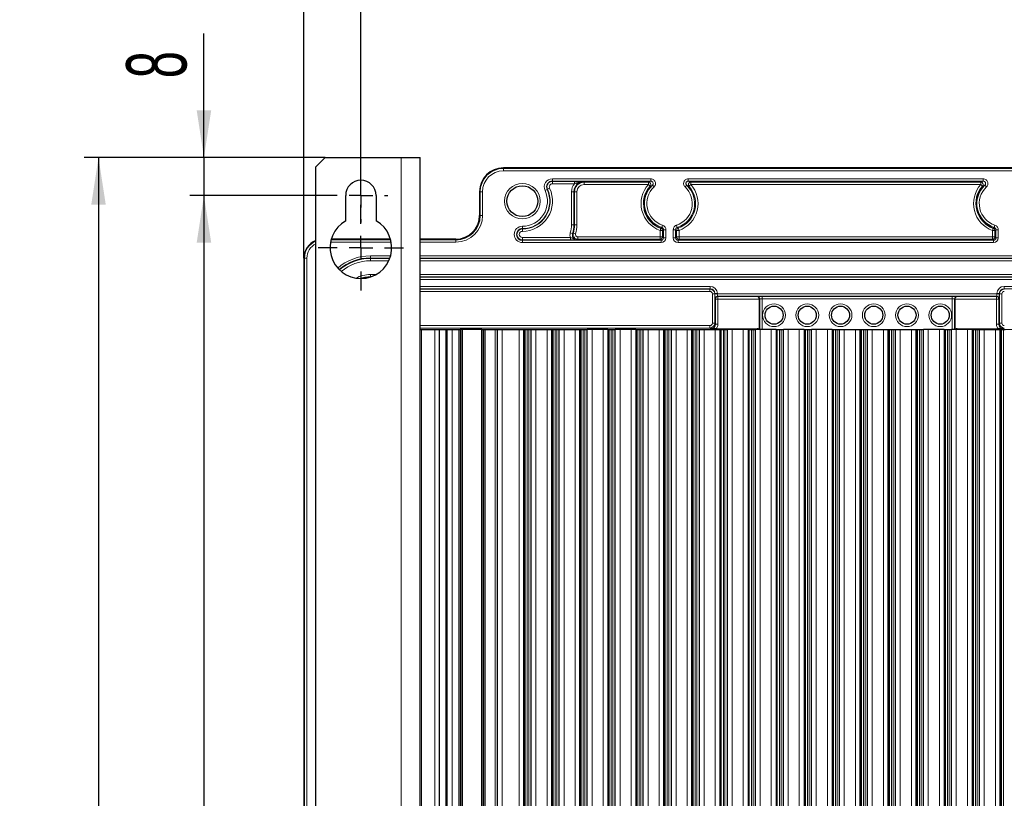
# Paper-space layout 'Blatt3' of a CAD drawing. Header units: millimetres. Extents: x 5 to 418, y 2 to 292.
# Tile 51 of 53: x 291 to 360, y 206 to 261. Entities that reach past the tile are written whole.
import ezdxf

# ---------------------------------------------------------------- set-up
doc = ezdxf.new("R2010")
doc.units = ezdxf.units.MM
doc.layers.add('SLD-0', color=7, linetype='Continuous')
doc.styles.add('SLDTEXTSTYLE0', font='TXT', dxfattribs={"width": 0.605})
doc.dimstyles.new('SLDDIMSTYLE0', dxfattribs={"dimtxt": 4.10931, "dimasz": 3.302, "dimexe": 0, "dimexo": 0.0625, "dimgap": 1.027327, "dimtad": 1, "dimlfac": 3, "dimrnd": 1e-09, "dimzin": 12, "dimdsep": 46, "dimtxsty": 'SLDTEXTSTYLE0', "dimsah": 1, "dimcen": 0.09, "dimadec": 0, "dimazin": 3, "dimtfac": 1, "dimtofl": 0, "dimtmove": 0, "dimatfit": 3, "dimfxl": 1, "dimfrac": 2, "dimtolj": 1, "dimtzin": 12, "dimarcsym": 0})
doc.dimstyles.new('SLDDIMSTYLE1', dxfattribs={"dimtxt": 4.10931, "dimasz": 3.302, "dimexe": 0, "dimexo": 0.0625, "dimgap": 1.027327, "dimtad": 1, "dimlfac": 3, "dimrnd": 1e-09, "dimzin": 12, "dimdsep": 46, "dimtxsty": 'SLDTEXTSTYLE0', "dimsah": 1, "dimcen": 0.09, "dimadec": 0, "dimazin": 3, "dimtfac": 1, "dimtmove": 0, "dimatfit": 0, "dimfxl": 1, "dimfrac": 2, "dimtolj": 1, "dimtzin": 12, "dimarcsym": 0})

# ---------------------------------------------------------------- blocks, each defined once
blk = doc.blocks.new('_D_15')
at = {"layer": 'SLD-0', "color": 7}
for p, q in [((314.713, 248.218), (314.713, 265.083)), ((381.38, 248.218), (381.38, 265.083)), ((381.38, 264.083), (314.713, 264.083))]:
    blk.add_line(p, q, dxfattribs=at)
for points in [[(314.713, 264.083), (318.015, 263.575), (318.015, 264.591)], [(381.38, 264.083), (378.078, 264.591), (378.078, 263.575)]]:
    blk.add_solid(points, dxfattribs=at)
at = {"layer": 'SLD-0', "color": 7, "insert": (343.343, 269.54), "char_height": 4.2333, "attachment_point": 1, "style": 'SLDTEXTSTYLE0'}
blk.add_mtext('200', dxfattribs=at)
blk = doc.blocks.new('_D_16')
at = {"layer": 'SLD-0', "color": 7}
for p, q in [((312.213, 250.884), (295.297, 250.884)), ((296.297, 250.884), (296.297, 125.884)), ((312.98, 125.884), (295.297, 125.884))]:
    blk.add_line(p, q, dxfattribs=at)
for points in [[(296.297, 250.884), (295.789, 247.582), (296.805, 247.582)], [(296.297, 125.884), (296.805, 129.186), (295.789, 129.186)]]:
    blk.add_solid(points, dxfattribs=at)
at = {"layer": 'SLD-0', "color": 7, "insert": (290.84, 183.681), "char_height": 4.2333, "attachment_point": 1, "rotation": 90, "style": 'SLDTEXTSTYLE0'}
blk.add_mtext('375', dxfattribs=at)
blk = doc.blocks.new('_D_18')
at = {"layer": 'SLD-0', "color": 7}
for p, q in [((310.713, 243.818), (310.713, 265.016)), ((314.713, 250.118), (314.713, 265.016)), ((310.713, 264.016), (296.814, 264.016)), ((310.713, 264.016), (314.713, 264.016)), ((314.713, 264.016), (321.063, 264.016))]:
    blk.add_line(p, q, dxfattribs=at)
for centre, start, end in [((303.87, 267.171), 153.43495, 206.56505), ((297.52, 267.171), 333.43495, 26.56505)]:
    blk.add_arc(centre, 7.056, start, end, dxfattribs=at)
for points in [[(310.713, 264.016), (307.411, 264.524), (307.411, 263.508)], [(314.713, 264.016), (318.015, 263.508), (318.015, 264.524)]]:
    blk.add_solid(points, dxfattribs=at)
at = {"layer": 'SLD-0', "color": 7, "insert": (297.559, 269.473), "char_height": 4.2333, "attachment_point": 1, "style": 'SLDTEXTSTYLE0'}
blk.add_mtext('12', dxfattribs=at)
blk = doc.blocks.new('_D_19')
at = {"layer": 'SLD-0', "color": 7}
for p, q in [((312.813, 248.218), (302.698, 248.218)), ((303.698, 248.218), (303.698, 128.218)), ((315.78, 128.218), (302.698, 128.218))]:
    blk.add_line(p, q, dxfattribs=at)
for points in [[(303.698, 248.218), (303.19, 244.916), (304.206, 244.916)], [(303.698, 128.218), (304.206, 131.52), (303.19, 131.52)]]:
    blk.add_solid(points, dxfattribs=at)
at = {"layer": 'SLD-0', "color": 7, "insert": (298.241, 183.514), "char_height": 4.2333, "attachment_point": 1, "rotation": 90, "style": 'SLDTEXTSTYLE0'}
blk.add_mtext('360', dxfattribs=at)
blk = doc.blocks.new('_D_20')
at = {"layer": 'SLD-0', "color": 7}
for p, q in [((303.698, 250.884), (303.698, 259.584)), ((312.213, 250.884), (302.698, 250.884)), ((303.698, 250.884), (303.698, 248.218)), ((312.813, 248.218), (302.698, 248.218)), ((303.698, 248.218), (303.698, 241.868))]:
    blk.add_line(p, q, dxfattribs=at)
for points in [[(303.698, 250.884), (304.206, 254.186), (303.19, 254.186)], [(303.698, 248.218), (303.19, 244.916), (304.206, 244.916)]]:
    blk.add_solid(points, dxfattribs=at)
at = {"layer": 'SLD-0', "color": 7, "insert": (298.241, 256.448), "char_height": 4.233, "attachment_point": 1, "rotation": 90, "style": 'SLDTEXTSTYLE0'}
blk.add_mtext('8', dxfattribs=at)
blk = doc.blocks.new('SW_CENTERMARKSYMBOL_8')
at = {"layer": 'SLD-0', "color": 0}
for p, q in [((0, 1.667), (0, 3)), ((0, 0), (0, 0.833)), ((-1.667, 0), (-3, 0)), ((0, 0), (-0.833, 0)), ((0, 0), (0, -0.833)), ((0, 0), (0.833, 0)), ((1.667, 0), (3, 0)), ((0, -1.667), (0, -3))]:
    blk.add_line(p, q, dxfattribs=at)
blk = doc.blocks.new('SW_CENTERMARKSYMBOL_9')
at = {"layer": 'SLD-0', "color": 0}
for p, q in [((0, 1.667), (0, 1.9)), ((0, 0), (0, 0.833)), ((-1.667, 0), (-1.9, 0)), ((0, 0), (-0.833, 0)), ((0, 0), (0, -0.833)), ((0, 0), (0.833, 0)), ((1.667, 0), (1.9, 0)), ((0, -1.667), (0, -1.9))]:
    blk.add_line(p, q, dxfattribs=at)

psp = doc.layouts.new('Blatt3')

# ---------------------------------------------------------------- linework, layer by layer
at = {"color": 7, "linetype": 'Continuous', "lineweight": 25}
for p, q in [((312.213, 250.8844), (311.5463, 250.2177)), ((312.213, 250.8844), (317.5463, 250.8844)), ((317.5463, 250.8844), (318.8797, 250.8844)), ((318.8797, 125.8844), (318.8797, 250.8844)), ((311.5463, 126.551), (311.5463, 250.2177)), ((371.3797, 250.151), (324.713, 250.151)), ((313.6463, 246.4369), (313.6463, 248.2177)), ((315.7797, 248.2177), (315.7797, 246.4369)), ((323.0464, 248.4844), (323.0464, 246.8177)), ((316.7949, 245.151), (312.631, 245.151)), ((321.3797, 245.151), (318.8797, 245.151)), ((310.713, 243.8177), (310.713, 133.151)), ((342.6926, 238.8177), (342.6926, 240.9495)), ((356.4, 240.9495), (356.4, 238.8177)), ((318.8797, 238.8177), (318.9797, 238.8177)), ((318.9797, 238.8177), (319.9102, 238.8177)), ((319.9102, 238.8177), (320.213, 238.8177)), ((320.213, 238.8177), (320.213, 157.151)), ((320.213, 238.8177), (320.6766, 238.8177)), ((320.6766, 238.8177), (320.7797, 238.8177)), ((320.7797, 157.151), (320.7797, 238.8177)), ((320.7797, 238.8177), (321.113, 238.8177)), ((321.113, 238.8177), (321.5797, 238.8177)), ((321.5797, 238.8177), (321.6797, 238.8177)), ((321.6797, 238.8177), (321.6797, 157.151)), ((321.6973, 238.8177), (321.6797, 238.8177)), ((321.8054, 238.8177), (321.6973, 238.8177)), ((321.8142, 238.8177), (321.8054, 238.8177)), ((321.8142, 157.151), (321.8142, 238.8177)), ((321.8463, 238.8177), (321.8142, 238.8177)), ((323.1797, 238.8177), (321.8463, 238.8177)), ((323.1963, 238.8177), (323.1797, 238.8177)), ((323.1963, 238.8177), (323.1963, 157.151)), ((323.1963, 238.8177), (323.2059, 238.8177)), ((323.2059, 238.8177), (323.3271, 238.8177)), ((323.3271, 238.8177), (323.3463, 238.8177)), ((323.3463, 157.151), (323.3463, 238.8177)), ((323.3463, 238.8177), (323.4463, 238.8177)), ((323.4463, 238.8177), (324.1297, 238.8177)), ((324.1297, 238.8177), (324.2963, 238.8177)), ((324.2963, 157.151), (324.2963, 238.8177)), ((324.2963, 238.8177), (324.6297, 238.8177)), ((324.6297, 238.8177), (325.8213, 238.8177)), ((325.8213, 238.8177), (326.1547, 238.8177)), ((326.1547, 238.8177), (326.1547, 157.151)), ((326.1547, 238.8177), (326.188, 238.8177)), ((326.1547, 157.151), (326.1547, 238.8177)), ((326.188, 238.8177), (326.2213, 238.8177)), ((326.2213, 238.8177), (326.2213, 157.151)), ((326.2213, 238.8177), (326.388, 238.8177)), ((326.388, 238.8177), (326.5047, 238.8177)), ((326.5047, 238.8177), (326.6713, 238.8177)), ((326.6713, 157.151), (326.6713, 238.8177)), ((326.6713, 238.8177), (327.0047, 238.8177)), ((327.0047, 238.8177), (327.788, 238.8177)), ((327.788, 238.8177), (328.1213, 238.8177)), ((328.1213, 238.8177), (328.1213, 157.151)), ((328.1213, 238.8177), (328.1547, 238.8177)), ((328.1213, 157.151), (328.1213, 238.8177)), ((328.1547, 238.8177), (328.188, 238.8177)), ((328.188, 238.8177), (328.188, 157.151)), ((328.188, 238.8177), (328.3546, 238.8177)), ((328.3546, 238.8177), (328.4713, 238.8177)), ((328.4713, 238.8177), (328.638, 238.8177)), ((328.638, 157.151), (328.638, 238.8177)), ((328.638, 238.8177), (328.9713, 238.8177)), ((328.9713, 238.8177), (329.7547, 238.8177)), ((329.7547, 238.8177), (330.088, 238.8177)), ((330.088, 238.8177), (330.088, 157.151)), ((330.088, 238.8177), (330.1214, 238.8177)), ((330.088, 157.151), (330.088, 238.8177)), ((330.1214, 238.8177), (330.1546, 238.8177)), ((330.1546, 238.8177), (330.1546, 157.151)), ((330.1546, 238.8177), (330.3213, 238.8177)), ((330.3213, 238.8177), (330.438, 238.8177)), ((330.438, 238.8177), (330.6047, 238.8177)), ((330.6047, 157.151), (330.6047, 238.8177)), ((330.938, 238.8177), (330.6047, 238.8177)), ((331.7213, 238.8177), (330.938, 238.8177)), ((332.0547, 238.8177), (331.7213, 238.8177)), ((332.0547, 238.8177), (332.0547, 157.151)), ((332.0547, 238.8177), (332.088, 238.8177)), ((332.0547, 238.8177), (332.0547, 157.151)), ((332.088, 238.8177), (332.1213, 238.8177)), ((332.1213, 238.8177), (332.1213, 157.151)), ((332.1213, 238.8177), (332.288, 238.8177)), ((332.288, 238.8177), (332.4047, 238.8177)), ((332.4047, 238.8177), (332.5713, 238.8177)), ((332.5713, 157.151), (332.5713, 238.8177)), ((332.9047, 238.8177), (332.5713, 238.8177)), ((333.688, 238.8177), (332.9047, 238.8177)), ((334.0213, 238.8177), (333.688, 238.8177)), ((334.0213, 238.8177), (334.0213, 157.151)), ((334.0213, 238.8177), (334.0547, 238.8177)), ((334.0213, 238.8177), (334.0213, 157.151)), ((334.0547, 238.8177), (334.088, 238.8177)), ((334.088, 238.8177), (334.088, 157.151)), ((334.088, 238.8177), (334.2546, 238.8177)), ((334.2546, 238.8177), (334.3713, 238.8177)), ((334.3713, 238.8177), (334.538, 238.8177)), ((334.538, 157.151), (334.538, 238.8177)), ((334.538, 238.8177), (334.8713, 238.8177)), ((334.8713, 238.8177), (335.6547, 238.8177)), ((335.6547, 238.8177), (335.988, 238.8177)), ((335.988, 238.8177), (335.988, 157.151)), ((335.988, 238.8177), (336.0214, 238.8177)), ((335.988, 157.151), (335.988, 238.8177)), ((336.0214, 238.8177), (336.0546, 238.8177)), ((336.0546, 238.8177), (336.0546, 157.151)), ((336.0546, 238.8177), (336.2213, 238.8177)), ((336.2213, 238.8177), (336.338, 238.8177)), ((336.338, 238.8177), (336.5047, 238.8177)), ((336.5047, 157.151), (336.5047, 238.8177)), ((336.5047, 238.8177), (336.838, 238.8177)), ((336.838, 238.8177), (337.6213, 238.8177)), ((337.6213, 238.8177), (337.9547, 238.8177)), ((337.9547, 238.8177), (337.9547, 157.151)), ((337.9547, 238.8177), (337.988, 238.8177)), ((337.9547, 157.151), (337.9547, 238.8177)), ((337.988, 238.8177), (338.0213, 238.8177)), ((338.0213, 238.8177), (338.0213, 157.151)), ((338.0213, 238.8177), (338.188, 238.8177)), ((338.188, 238.8177), (338.3047, 238.8177)), ((338.3047, 238.8177), (338.4713, 238.8177)), ((338.4713, 157.151), (338.4713, 238.8177)), ((338.4713, 238.8177), (338.8047, 238.8177)), ((338.8047, 238.8177), (339.588, 238.8177)), ((339.588, 238.8177), (339.9213, 238.8177)), ((339.6384, 238.8595), (342.5281, 238.8595)), ((339.9213, 238.8177), (339.9213, 157.151)), ((339.9213, 238.8177), (339.9547, 238.8177)), ((339.9213, 157.151), (339.9213, 238.8177)), ((339.9547, 238.8177), (339.988, 238.8177)), ((339.988, 238.8177), (339.988, 157.151)), ((339.988, 238.8177), (340.1546, 238.8177)), ((340.1546, 238.8177), (340.2713, 238.8177)), ((340.2713, 238.8177), (340.438, 238.8177)), ((340.438, 157.151), (340.438, 238.8177)), ((340.7713, 238.8177), (340.438, 238.8177)), ((341.5547, 238.8177), (340.7713, 238.8177)), ((341.888, 238.8177), (341.5547, 238.8177)), ((341.888, 238.8177), (341.888, 157.151)), ((341.888, 238.8177), (341.9214, 238.8177)), ((341.888, 238.8177), (341.888, 157.151)), ((341.9214, 238.8177), (341.9546, 238.8177)), ((341.9546, 238.8177), (341.9546, 157.151)), ((341.9546, 238.8177), (342.1213, 238.8177)), ((342.1213, 238.8177), (342.238, 238.8177)), ((342.238, 238.8177), (342.4047, 238.8177)), ((342.4047, 157.151), (342.4047, 238.8177)), ((342.738, 238.8177), (342.4047, 238.8177)), ((343.5213, 238.8177), (342.738, 238.8177)), ((343.8547, 238.8177), (343.5213, 238.8177)), ((343.8547, 238.8177), (343.8547, 157.151)), ((343.8547, 238.8177), (343.888, 238.8177)), ((343.8547, 238.8177), (343.8547, 157.151)), ((343.888, 238.8177), (343.9213, 238.8177)), ((343.9213, 238.8177), (343.9213, 157.151)), ((343.9213, 238.8177), (344.088, 238.8177)), ((344.088, 238.8177), (344.2047, 238.8177)), ((344.2047, 238.8177), (344.3713, 238.8177)), ((344.3713, 157.151), (344.3713, 238.8177)), ((344.7047, 238.8177), (344.3713, 238.8177)), ((345.488, 238.8177), (344.7047, 238.8177)), ((345.8213, 238.8177), (345.488, 238.8177)), ((345.8213, 238.8177), (345.8213, 157.151)), ((345.8213, 238.8177), (345.8547, 238.8177)), ((345.8213, 238.8177), (345.8213, 157.151)), ((345.8547, 238.8177), (345.888, 238.8177)), ((345.888, 238.8177), (345.888, 157.151)), ((345.888, 238.8177), (346.0546, 238.8177)), ((346.0546, 238.8177), (346.1713, 238.8177)), ((346.1713, 238.8177), (346.338, 238.8177)), ((346.338, 157.151), (346.338, 238.8177)), ((346.6713, 238.8177), (346.338, 238.8177)), ((347.4547, 238.8177), (346.6713, 238.8177)), ((347.788, 238.8177), (347.4547, 238.8177)), ((347.788, 238.8177), (347.788, 157.151)), ((347.788, 238.8177), (347.8214, 238.8177)), ((347.788, 238.8177), (347.788, 157.151)), ((347.8214, 238.8177), (347.8546, 238.8177)), ((347.8546, 238.8177), (347.8546, 157.151)), ((347.8546, 238.8177), (348.0213, 238.8177)), ((348.0213, 238.8177), (348.138, 238.8177)), ((348.138, 238.8177), (348.3047, 238.8177)), ((348.3047, 157.151), (348.3047, 238.8177)), ((348.3047, 238.8177), (348.638, 238.8177)), ((348.638, 238.8177), (349.4213, 238.8177)), ((349.4213, 238.8177), (349.7547, 238.8177)), ((349.7547, 238.8177), (349.7547, 157.151)), ((349.7547, 238.8177), (349.788, 238.8177)), ((349.7547, 157.151), (349.7547, 238.8177)), ((349.788, 238.8177), (349.8213, 238.8177)), ((349.8213, 238.8177), (349.8213, 157.151)), ((349.8213, 238.8177), (349.988, 238.8177)), ((349.988, 238.8177), (350.1047, 238.8177)), ((350.1047, 238.8177), (350.2713, 238.8177)), ((350.2713, 157.151), (350.2713, 238.8177)), ((350.2713, 238.8177), (350.6047, 238.8177)), ((350.6047, 238.8177), (351.388, 238.8177)), ((351.388, 238.8177), (351.7213, 238.8177)), ((351.7213, 238.8177), (351.7213, 157.151)), ((351.7213, 238.8177), (351.7547, 238.8177)), ((351.7213, 157.151), (351.7213, 238.8177)), ((351.7547, 238.8177), (351.788, 238.8177)), ((351.788, 238.8177), (351.788, 157.151)), ((351.788, 238.8177), (351.9546, 238.8177)), ((351.9546, 238.8177), (352.0713, 238.8177)), ((352.0713, 238.8177), (352.238, 238.8177)), ((352.238, 157.151), (352.238, 238.8177)), ((352.238, 238.8177), (352.5713, 238.8177)), ((352.5713, 238.8177), (353.3547, 238.8177)), ((353.3547, 238.8177), (353.688, 238.8177)), ((353.688, 238.8177), (353.688, 157.151)), ((353.688, 238.8177), (353.7214, 238.8177)), ((353.688, 157.151), (353.688, 238.8177)), ((353.7214, 238.8177), (353.7546, 238.8177)), ((353.7546, 238.8177), (353.7546, 157.151)), ((353.7546, 238.8177), (353.9213, 238.8177)), ((353.9213, 238.8177), (354.038, 238.8177)), ((354.038, 238.8177), (354.2047, 238.8177)), ((354.2047, 157.151), (354.2047, 238.8177)), ((354.538, 238.8177), (354.2047, 238.8177)), ((355.3213, 238.8177), (354.538, 238.8177)), ((355.6547, 238.8177), (355.3213, 238.8177)), ((355.6547, 238.8177), (355.6547, 157.151)), ((355.6547, 238.8177), (355.688, 238.8177)), ((355.6547, 238.8177), (355.6547, 157.151)), ((355.688, 238.8177), (355.7213, 238.8177)), ((355.7213, 238.8177), (355.7213, 157.151)), ((355.7213, 238.8177), (355.888, 238.8177)), ((355.888, 238.8177), (356.0047, 238.8177)), ((356.0047, 238.8177), (356.1713, 238.8177)), ((356.1713, 157.151), (356.1713, 238.8177)), ((356.5047, 238.8177), (356.1713, 238.8177)), ((357.288, 238.8177), (356.5047, 238.8177)), ((356.5645, 238.8595), (359.4542, 238.8595)), ((357.6213, 238.8177), (357.288, 238.8177)), ((357.6213, 238.8177), (357.6213, 157.151)), ((357.6213, 238.8177), (357.6547, 238.8177)), ((357.6213, 238.8177), (357.6213, 157.151)), ((357.6547, 238.8177), (357.688, 238.8177)), ((357.688, 238.8177), (357.688, 157.151)), ((357.688, 238.8177), (357.8546, 238.8177)), ((357.8546, 238.8177), (357.9713, 238.8177)), ((357.9713, 238.8177), (358.138, 238.8177)), ((358.138, 157.151), (358.138, 238.8177)), ((358.138, 238.8177), (358.4713, 238.8177)), ((358.4713, 238.8177), (359.2547, 238.8177)), ((359.2547, 238.8177), (359.588, 238.8177)), ((359.588, 238.8177), (359.588, 157.151)), ((359.588, 238.8177), (359.6214, 238.8177)), ((359.588, 157.151), (359.588, 238.8177)), ((359.6214, 238.8177), (359.6546, 238.8177)), ((359.6546, 238.8177), (359.6546, 157.151)), ((359.6546, 238.8177), (359.8213, 238.8177)), ((359.8213, 238.8177), (359.938, 238.8177))]:
    psp.add_line(p, q, dxfattribs=at)
at = {"color": 7, "linetype": 'Continuous', "lineweight": 18}
for p, q in [((317.5463, 125.8844), (317.5463, 250.8844)), ((324.713, 250.151), (324.713, 250.1103)), ((324.713, 250.151), (324.713, 250.151)), ((324.713, 250.1103), (324.713, 249.9436)), ((324.713, 250.1103), (371.3797, 250.1103)), ((371.3797, 249.9436), (324.713, 249.9436)), ((328.1545, 249.2238), (328.1545, 249.3905)), ((328.1545, 249.3905), (335.0618, 249.3905)), ((335.0618, 249.2238), (328.1545, 249.2238)), ((328.1545, 249.2004), (328.1545, 249.2238)), ((328.1545, 249.2004), (329.6961, 249.2004)), ((328.1545, 249.2004), (328.1545, 249.0338)), ((329.6961, 249.0338), (328.1545, 249.0338)), ((329.6961, 249.2004), (329.6961, 249.0338)), ((330.3797, 249.1539), (330.3797, 249.1947)), ((330.3797, 249.1539), (334.8954, 249.1539)), ((330.3797, 248.9872), (330.3797, 249.1539)), ((334.8954, 248.9872), (330.3797, 248.9872)), ((334.8954, 248.9872), (334.8954, 249.1539)), ((335.0193, 248.8758), (334.8954, 248.9872)), ((335.0618, 249.2238), (335.0618, 249.3905)), ((335.1757, 248.9356), (335.2897, 248.814)), ((337.5836, 248.9356), (337.4696, 248.814)), ((337.6976, 249.2238), (337.6976, 249.3905)), ((337.6976, 249.3905), (358.3951, 249.3905)), ((358.3951, 249.2238), (337.6976, 249.2238)), ((337.8639, 248.9872), (337.7401, 248.8758)), ((337.8639, 249.1539), (358.2287, 249.1539)), ((337.8639, 248.9872), (337.8639, 249.1539)), ((358.2287, 248.9872), (337.8639, 248.9872)), ((358.2287, 248.9872), (358.2287, 249.1539)), ((358.3526, 248.8758), (358.2287, 248.9872)), ((358.3951, 249.2238), (358.3951, 249.3905)), ((358.623, 248.814), (358.5091, 248.9356)), ((323.0871, 248.4844), (323.0464, 248.4844)), ((323.0464, 248.4844), (323.0464, 248.4844)), ((323.0871, 246.8177), (323.0871, 248.4844)), ((323.0871, 248.4844), (323.2537, 248.4844)), ((323.2537, 248.4844), (323.2537, 246.8177)), ((327.7876, 248.6437), (327.637, 248.5722)), ((327.8087, 248.6537), (327.7876, 248.6437)), ((327.8087, 248.6537), (327.9593, 248.7251)), ((329.5027, 248.4844), (329.6693, 248.4844)), ((329.5027, 246.151), (329.5027, 248.4844)), ((329.6693, 248.4844), (329.6693, 246.151)), ((329.7101, 248.4844), (329.6693, 248.4844)), ((329.7101, 246.151), (329.7101, 248.4844)), ((329.8768, 248.4844), (329.7101, 248.4844)), ((329.8768, 248.4844), (329.8768, 246.151)), ((323.0464, 246.8177), (323.0871, 246.8177)), ((323.0464, 246.8177), (323.0464, 246.8177)), ((323.0871, 246.8177), (323.2537, 246.8177)), ((326.0463, 245.8905), (326.0463, 246.0571)), ((329.5027, 246.151), (329.6693, 246.151)), ((329.7101, 246.151), (329.6693, 246.151)), ((329.8768, 246.151), (329.7101, 246.151)), ((335.8885, 246.1347), (335.8371, 245.9762)), ((336.9222, 245.9762), (336.8708, 246.1347)), ((359.2218, 246.1347), (359.1705, 245.9762)), ((326.0463, 245.8671), (326.0463, 245.8905)), ((326.0463, 245.8671), (326.0463, 245.7005)), ((329.4143, 245.5957), (329.5728, 245.544)), ((329.7855, 245.5293), (329.6259, 245.5772)), ((335.7713, 245.9246), (335.7159, 245.7675)), ((335.8825, 245.7675), (335.7159, 245.7675)), ((335.7159, 245.3148), (335.7159, 245.7675)), ((335.8825, 245.7675), (335.8825, 245.3148)), ((336.1191, 245.8176), (335.9524, 245.8176)), ((335.9524, 245.2449), (335.9524, 245.8176)), ((336.1191, 245.8176), (336.1191, 245.2449)), ((336.6402, 245.2449), (336.6402, 245.8176)), ((336.8069, 245.8176), (336.6402, 245.8176)), ((336.8069, 245.8176), (336.8069, 245.2449)), ((336.8768, 245.7675), (336.8069, 245.8176)), ((336.8768, 245.3148), (336.8768, 245.7675)), ((337.0434, 245.7675), (336.8768, 245.7675)), ((337.0434, 245.7675), (336.9881, 245.9246)), ((337.0434, 245.7675), (337.0434, 245.3148)), ((359.1046, 245.9246), (359.0492, 245.7675)), ((359.0492, 245.3148), (359.0492, 245.7675)), ((359.2159, 245.7675), (359.0492, 245.7675)), ((359.2159, 245.7675), (359.2159, 245.3148)), ((359.4524, 245.8176), (359.2858, 245.8176)), ((359.2858, 245.2449), (359.2858, 245.8176)), ((359.4524, 245.8176), (359.4524, 245.2449)), ((316.8438, 244.9436), (312.5822, 244.9436)), ((312.6197, 245.1103), (316.8062, 245.1103)), ((318.8797, 245.1103), (321.3797, 245.1103)), ((321.3797, 244.9436), (318.8797, 244.9436)), ((321.3797, 245.1103), (321.3797, 245.151)), ((321.3797, 245.151), (321.3797, 245.151)), ((321.3797, 245.1103), (321.3797, 244.9436)), ((326.0463, 245.1016), (326.0463, 245.2683)), ((326.0463, 245.2683), (329.4203, 245.2683)), ((326.0463, 245.1016), (326.0463, 245.0783)), ((329.4203, 245.1016), (326.0463, 245.1016)), ((326.0463, 244.9116), (326.0463, 245.0783)), ((326.0463, 245.0783), (335.7858, 245.0783)), ((335.7858, 244.9116), (326.0463, 244.9116)), ((329.4203, 245.1016), (329.4203, 245.2683)), ((329.9452, 245.1482), (329.9452, 245.3148)), ((329.9452, 245.3148), (335.7159, 245.3148)), ((335.7159, 245.1482), (329.9452, 245.1482)), ((335.7159, 245.1482), (335.7159, 245.3148)), ((335.8825, 245.3148), (335.7159, 245.3148)), ((335.7858, 245.0783), (335.7159, 245.1482)), ((335.7858, 244.9116), (335.7858, 245.0783)), ((335.8825, 245.3148), (335.9524, 245.2449)), ((336.1191, 245.2449), (335.9524, 245.2449)), ((336.8069, 245.2449), (336.6402, 245.2449)), ((336.8069, 245.2449), (336.8768, 245.3148)), ((337.0434, 245.3148), (336.8768, 245.3148)), ((337.0434, 245.1482), (336.9735, 245.0783)), ((336.9735, 244.9116), (336.9735, 245.0783)), ((336.9735, 245.0783), (359.1191, 245.0783)), ((359.1191, 244.9116), (336.9735, 244.9116)), ((337.0434, 245.1482), (337.0434, 245.3148)), ((337.0434, 245.3148), (359.0492, 245.3148)), ((359.0492, 245.1482), (337.0434, 245.1482)), ((359.0492, 245.1482), (359.0492, 245.3148)), ((359.2159, 245.3148), (359.0492, 245.3148)), ((359.1191, 245.0783), (359.0492, 245.1482)), ((359.1191, 244.9116), (359.1191, 245.0783)), ((359.2159, 245.3148), (359.2858, 245.2449)), ((359.4524, 245.2449), (359.2858, 245.2449)), ((315.3797, 243.9815), (316.8035, 243.9815)), ((315.3797, 243.9815), (315.3797, 243.8148)), ((318.8797, 243.9815), (377.213, 243.9815)), ((310.7538, 243.8177), (310.713, 243.8177)), ((310.713, 243.8177), (310.713, 243.8177)), ((310.7538, 243.8177), (310.9204, 243.8177)), ((310.7538, 133.151), (310.7538, 243.8177)), ((310.9204, 243.8177), (310.9204, 133.151)), ((316.7508, 243.8148), (315.3797, 243.8148)), ((315.3797, 243.8002), (315.3797, 243.8148)), ((315.3797, 243.8002), (316.7454, 243.8002)), ((315.3797, 243.8002), (315.3797, 243.6336)), ((316.6758, 243.6336), (315.3797, 243.6336)), ((377.213, 243.8148), (318.8797, 243.8148)), ((318.8797, 243.8002), (377.213, 243.8002)), ((377.213, 243.6336), (318.8797, 243.6336)), ((315.3797, 242.5019), (315.3797, 242.6685)), ((315.3797, 242.6685), (315.7856, 242.6685)), ((318.8797, 242.6685), (377.213, 242.6685)), ((315.3797, 242.5019), (315.3797, 242.4895)), ((315.4168, 242.5019), (315.3797, 242.5019)), ((377.213, 242.5019), (318.8797, 242.5019)), ((318.8797, 242.4872), (377.213, 242.4872)), ((377.213, 242.3206), (318.8797, 242.3206)), ((318.8797, 241.8381), (339.2335, 241.8381)), ((339.2335, 241.6714), (318.8797, 241.6714)), ((318.8797, 241.6539), (339.2159, 241.6539)), ((339.2159, 241.4872), (318.8797, 241.4872)), ((339.2159, 241.6539), (339.2335, 241.6714)), ((339.2159, 241.6539), (339.2159, 241.4872)), ((339.2335, 241.8381), (339.2335, 241.6714)), ((339.3825, 241.3206), (339.5492, 241.3206)), ((339.3825, 239.2481), (339.3825, 241.3206)), ((339.5667, 241.3382), (339.5492, 241.3206)), ((339.5492, 241.3206), (339.5492, 239.2481)), ((339.5667, 241.3148), (339.5667, 241.3382)), ((339.7334, 241.3382), (339.5667, 241.3382)), ((339.7334, 241.3148), (339.5667, 241.3148)), ((339.7334, 241.3382), (339.7334, 241.3148)), ((339.7334, 241.3148), (359.3593, 241.3148)), ((359.3593, 241.3148), (359.3593, 241.3382)), ((359.5259, 241.3382), (359.3593, 241.3382)), ((359.5259, 241.3148), (359.3593, 241.3148)), ((359.5259, 241.3382), (359.5259, 241.3148)), ((359.5435, 241.3206), (359.5259, 241.3382)), ((359.5435, 239.2481), (359.5435, 241.3206)), ((359.5435, 241.3206), (359.7101, 241.3206)), ((359.7101, 241.3206), (359.7101, 239.2481)), ((359.8592, 241.8381), (377.213, 241.8381)), ((359.8592, 241.6714), (359.8592, 241.8381)), ((377.213, 241.6714), (359.8592, 241.6714)), ((359.8592, 241.6714), (359.8768, 241.6539)), ((339.6017, 240.9523), (339.5725, 240.9815)), ((339.6017, 239.1957), (339.6017, 240.9523)), ((339.6017, 240.9523), (339.7683, 240.9523)), ((339.7391, 241.1482), (339.7683, 241.119)), ((359.3536, 241.1482), (339.7391, 241.1482)), ((339.7683, 241.119), (339.7683, 240.9523)), ((339.7683, 241.119), (342.5288, 241.119)), ((339.7683, 240.9523), (339.7683, 239.1957)), ((342.6926, 240.9523), (339.7683, 240.9523)), ((342.5288, 241.119), (342.5435, 241.1336)), ((342.7101, 240.967), (342.6926, 240.9495)), ((342.7101, 238.8177), (342.7101, 240.967)), ((342.8768, 241.1393), (356.2159, 241.1393)), ((342.8768, 241.1393), (342.8768, 240.9727)), ((342.8768, 240.9727), (342.8768, 238.8177)), ((356.2159, 240.9727), (342.8768, 240.9727)), ((356.2159, 241.1393), (356.2159, 240.9727)), ((356.2159, 238.8177), (356.2159, 240.9727)), ((356.3825, 240.967), (356.3825, 238.8177)), ((356.4, 240.9495), (356.3825, 240.967)), ((359.3244, 240.9523), (356.4, 240.9523)), ((356.5492, 241.1336), (356.5638, 241.119)), ((356.5638, 241.119), (359.3244, 241.119)), ((359.3244, 241.119), (359.3536, 241.1482)), ((359.3244, 240.9523), (359.3244, 241.119)), ((359.3244, 239.1957), (359.3244, 240.9523)), ((359.3244, 240.9523), (359.491, 240.9523)), ((359.5202, 240.9815), (359.491, 240.9523)), ((359.491, 240.9523), (359.491, 239.1957)), ((339.3825, 239.2481), (339.5492, 239.2481)), ((339.5492, 239.2481), (339.6017, 239.1957)), ((339.6017, 239.1957), (339.7683, 239.1957)), ((359.3244, 239.1957), (359.491, 239.1957)), ((359.491, 239.1957), (359.5435, 239.2481)), ((359.5435, 239.2481), (359.7101, 239.2481)), ((318.8797, 239.0815), (339.2159, 239.0815)), ((339.2159, 238.9148), (318.8797, 238.9148)), ((318.8797, 238.8216), (342.4903, 238.8216)), ((318.9797, 238.8177), (318.9797, 157.151)), ((319.9102, 157.151), (319.9102, 238.8177)), ((320.6766, 157.151), (320.6766, 238.8177)), ((321.113, 157.151), (321.113, 238.8177)), ((321.5797, 157.151), (321.5797, 238.8177)), ((321.6973, 157.151), (321.6973, 238.8177)), ((321.8054, 157.151), (321.8054, 238.8177)), ((321.8463, 157.151), (321.8463, 238.8177)), ((323.1797, 157.151), (323.1797, 238.8177)), ((323.2059, 157.151), (323.2059, 238.8177)), ((323.3271, 157.151), (323.3271, 238.8177)), ((323.4463, 238.8177), (323.4463, 157.151)), ((324.1297, 157.151), (324.1297, 238.8177)), ((324.6297, 157.151), (324.6297, 238.8177)), ((325.8213, 157.151), (325.8213, 238.8177)), ((326.188, 157.151), (326.188, 238.8177)), ((326.388, 157.151), (326.388, 238.8177)), ((326.5047, 157.151), (326.5047, 238.8177)), ((327.0047, 157.151), (327.0047, 238.8177)), ((327.788, 157.151), (327.788, 238.8177)), ((328.1547, 157.151), (328.1547, 238.8177)), ((328.3546, 157.151), (328.3546, 238.8177)), ((328.4713, 157.151), (328.4713, 238.8177)), ((328.9713, 157.151), (328.9713, 238.8177)), ((329.7547, 157.151), (329.7547, 238.8177)), ((330.1214, 157.151), (330.1214, 238.8177)), ((330.3213, 157.151), (330.3213, 238.8177)), ((330.438, 157.151), (330.438, 238.8177)), ((330.938, 157.151), (330.938, 238.8177)), ((331.7213, 157.151), (331.7213, 238.8177)), ((332.088, 157.151), (332.088, 238.8177)), ((332.288, 157.151), (332.288, 238.8177)), ((332.4047, 157.151), (332.4047, 238.8177)), ((332.9047, 157.151), (332.9047, 238.8177)), ((333.688, 157.151), (333.688, 238.8177)), ((334.0547, 157.151), (334.0547, 238.8177)), ((334.2546, 157.151), (334.2546, 238.8177)), ((334.3713, 157.151), (334.3713, 238.8177)), ((334.8713, 157.151), (334.8713, 238.8177)), ((335.6547, 157.151), (335.6547, 238.8177)), ((336.0214, 157.151), (336.0214, 238.8177)), ((336.2213, 157.151), (336.2213, 238.8177)), ((336.338, 157.151), (336.338, 238.8177)), ((336.838, 157.151), (336.838, 238.8177)), ((337.6213, 157.151), (337.6213, 238.8177)), ((337.988, 157.151), (337.988, 238.8177)), ((338.188, 157.151), (338.188, 238.8177)), ((338.3047, 157.151), (338.3047, 238.8177)), ((338.8047, 157.151), (338.8047, 238.8177)), ((339.2159, 239.0815), (339.2159, 238.9148)), ((339.2684, 238.8624), (339.2159, 238.9148)), ((339.588, 157.151), (339.588, 238.8177)), ((339.9547, 157.151), (339.9547, 238.8177)), ((340.1546, 157.151), (340.1546, 238.8177)), ((340.2713, 157.151), (340.2713, 238.8177)), ((340.7713, 157.151), (340.7713, 238.8177)), ((341.5547, 157.151), (341.5547, 238.8177)), ((341.9214, 157.151), (341.9214, 238.8177)), ((342.1213, 157.151), (342.1213, 238.8177)), ((342.238, 157.151), (342.238, 238.8177)), ((342.4903, 238.8216), (342.5281, 238.8595)), ((342.4903, 238.8177), (342.4903, 238.8216)), ((342.738, 157.151), (342.738, 238.8177)), ((343.5213, 157.151), (343.5213, 238.8177)), ((343.888, 157.151), (343.888, 238.8177)), ((344.088, 157.151), (344.088, 238.8177)), ((344.2047, 157.151), (344.2047, 238.8177)), ((344.7047, 157.151), (344.7047, 238.8177)), ((345.488, 157.151), (345.488, 238.8177)), ((345.8547, 157.151), (345.8547, 238.8177)), ((346.0546, 157.151), (346.0546, 238.8177)), ((346.1713, 157.151), (346.1713, 238.8177)), ((346.6713, 157.151), (346.6713, 238.8177)), ((347.4547, 157.151), (347.4547, 238.8177)), ((347.8214, 157.151), (347.8214, 238.8177)), ((348.0213, 157.151), (348.0213, 238.8177)), ((348.138, 157.151), (348.138, 238.8177)), ((348.638, 157.151), (348.638, 238.8177)), ((349.4213, 157.151), (349.4213, 238.8177)), ((349.788, 157.151), (349.788, 238.8177)), ((349.988, 157.151), (349.988, 238.8177)), ((350.1047, 157.151), (350.1047, 238.8177)), ((350.6047, 157.151), (350.6047, 238.8177)), ((351.388, 157.151), (351.388, 238.8177)), ((351.7547, 157.151), (351.7547, 238.8177)), ((351.9546, 157.151), (351.9546, 238.8177)), ((352.0713, 157.151), (352.0713, 238.8177)), ((352.5713, 157.151), (352.5713, 238.8177)), ((353.3547, 157.151), (353.3547, 238.8177)), ((353.7214, 157.151), (353.7214, 238.8177)), ((353.9213, 157.151), (353.9213, 238.8177)), ((354.038, 157.151), (354.038, 238.8177)), ((354.538, 157.151), (354.538, 238.8177)), ((355.3213, 157.151), (355.3213, 238.8177)), ((355.688, 157.151), (355.688, 238.8177)), ((355.888, 157.151), (355.888, 238.8177)), ((356.0047, 157.151), (356.0047, 238.8177)), ((356.5047, 157.151), (356.5047, 238.8177)), ((356.5645, 238.8595), (356.6024, 238.8216)), ((356.6024, 238.8216), (356.6024, 238.8177)), ((356.6024, 238.8216), (377.213, 238.8216)), ((357.288, 157.151), (357.288, 238.8177)), ((357.6547, 157.151), (357.6547, 238.8177)), ((357.8546, 157.151), (357.8546, 238.8177)), ((357.9713, 157.151), (357.9713, 238.8177)), ((358.4713, 157.151), (358.4713, 238.8177)), ((359.2547, 157.151), (359.2547, 238.8177)), ((359.6214, 157.151), (359.6214, 238.8177)), ((359.8213, 157.151), (359.8213, 238.8177)), ((359.8768, 238.9148), (359.8243, 238.8624))]:
    psp.add_line(p, q, dxfattribs=at)
at = {"color": 7, "linetype": 'Continuous', "lineweight": 18, "flags": 128}
for points in [[(335.9524, 245.8176), (335.8881, 245.7714), (335.8825, 245.7675)], [(359.2858, 245.8176), (359.2215, 245.7714), (359.2159, 245.7675)], [(314.7469, 242.3846), (314.9889, 242.4487), (315.3797, 242.4872)], [(342.5263, 238.8177), (342.5204, 238.8189), (342.4903, 238.8216)], [(356.6024, 238.8216), (356.5722, 238.8189), (356.5664, 238.8177)]]:
    psp.add_lwpolyline(points, dxfattribs=at)
at = {"color": 7, "linetype": 'Continuous', "lineweight": 25, "flags": 128}
psp.add_lwpolyline([(315.3797, 242.5019), (314.9861, 242.4631), (314.7013, 242.3844)], dxfattribs=at)
at = {"color": 7, "linetype": 'Continuous', "lineweight": 18}
for centre, radius in [((326.0463, 247.8177), 1.25), ((343.713, 239.8177), 0.8), ((346.0463, 239.8177), 0.8), ((348.3797, 239.8177), 0.8), ((350.713, 239.8177), 0.8), ((353.0463, 239.8177), 0.8), ((355.3797, 239.8177), 0.8)]:
    psp.add_circle(centre, radius, dxfattribs=at)
at = {"color": 7, "linetype": 'Continuous', "lineweight": 25}
for centre, radius in [((326.0463, 247.8177), 1.0833), ((343.713, 239.8177), 0.6333), ((346.0463, 239.8177), 0.6333), ((348.3797, 239.8177), 0.6333), ((350.713, 239.8177), 0.6333), ((353.0463, 239.8177), 0.6333), ((355.3797, 239.8177), 0.6333)]:
    psp.add_circle(centre, radius, dxfattribs=at)
for centre, radius, start, end in [((324.713, 248.4844), 1.6666, 90, 180), ((314.713, 248.2177), 1.0667, 0, 180), ((328.1545, 248.8177), 0.4061, 90, 205.376934), ((330.3797, 248.4844), 0.7104, 90, 180), ((336.3797, 247.651), 1.8305, 138.004419, 250.58727), ((359.713, 247.651), 1.8305, 138.004419, 250.58727), ((321.3797, 246.8177), 1.7074, 270, 0), ((321.3797, 246.8177), 1.6667, 270, 0), ((314.713, 244.551), 2.1667, 119.492373, 60.507627), ((327.713, 246.151), 1.9971, 343.302466, 0), ((326.0463, 245.4844), 0.4061, 90, 270), ((312.0463, 243.8177), 1.3333, 112.025195, 180), ((315.3797, 240.4844), 3.3305, 90, 130.908278)]:
    psp.add_arc(centre, radius, start, end, dxfattribs=at)
at = {"color": 7, "linetype": 'Continuous', "lineweight": 18}
for centre, radius, start, end in [((324.713, 248.4844), 1.6259, 90, 180), ((324.713, 248.4844), 1.4592, 90, 180), ((328.1545, 248.8177), 0.5728, 90, 205.376934), ((328.1545, 248.8177), 0.3827, 90, 205.376934), ((328.1545, 248.8177), 0.2161, 90, 205.376934), ((330.3797, 248.4844), 0.877, 141.208269, 180), ((330.3797, 248.4844), 0.6695, 90, 180), ((330.3797, 248.4844), 0.5029, 90, 180), ((336.3797, 247.651), 1.9971, 138.004419, 250.58727), ((336.3797, 247.651), 1.7606, 133.144612, 252.052345), ((336.3797, 247.651), 1.5939, 133.144612, 252.052345), ((334.8952, 248.9872), 0.1667, 318.066968, 89.937451), ((336.3797, 247.651), 1.5939, 287.947655, 46.855388), ((336.3797, 247.651), 1.7606, 287.947655, 46.855388), ((336.3797, 247.651), 1.8305, 289.41273, 41.995581), ((336.3797, 247.651), 1.9971, 289.41273, 41.995581), ((337.8641, 248.9872), 0.1667, 90.062549, 221.933032), ((359.713, 247.651), 1.9971, 138.004419, 250.58727), ((359.713, 247.651), 1.7606, 133.144612, 252.052345), ((359.713, 247.651), 1.5939, 133.144612, 252.052345), ((358.2286, 248.9872), 0.1667, 318.066968, 89.937451), ((326.0463, 247.8177), 2.1172, 270, 25.376934), ((326.0463, 247.8177), 1.9506, 270, 25.376934), ((326.0463, 247.8177), 1.9272, 270, 25.376934), ((326.0463, 247.8177), 1.7606, 270, 25.376934), ((321.3797, 246.8177), 1.8741, 270, 0), ((326.0463, 245.4844), 0.5728, 90, 270), ((327.713, 246.151), 1.7897, 341.924142, 360), ((327.713, 246.151), 1.9563, 341.924142, 360), ((327.713, 246.151), 2.1638, 343.302466, 0), ((326.0463, 245.4844), 0.3827, 90, 270), ((326.0463, 245.4844), 0.2161, 90, 270), ((335.7158, 245.7674), 0.1667, 0.013506, 70.573764), ((337.0435, 245.7674), 0.1667, 109.426236, 179.986494), ((359.0492, 245.7674), 0.1667, 0.013506, 70.573764), ((312.0463, 243.8177), 1.2926, 112.757459, 180), ((312.0463, 243.8177), 1.1259, 116.364756, 180), ((335.7158, 245.3149), 0.1667, 270.020437, 359.979563), ((337.0435, 245.3149), 0.1667, 180.020437, 269.979563), ((359.0492, 245.3149), 0.1667, 270.020437, 359.979563), ((315.3797, 240.4844), 3.4971, 90, 131.029697), ((315.3797, 240.4844), 3.3158, 90, 130.886371), ((315.3797, 240.4844), 3.1492, 90, 130.493151), ((315.3797, 240.4844), 2.1841, 90, 117.939796), ((339.2159, 241.3206), 0.3333, 0.008727, 89.991273), ((359.8768, 241.3206), 0.3333, 90.008727, 179.991273), ((339.7392, 240.9815), 0.1667, 90.020437, 179.979563), ((339.7684, 240.9523), 0.1667, 90.020437, 179.979563), ((342.5434, 240.9669), 0.1667, 0.020437, 89.979563), ((356.5492, 240.9669), 0.1667, 90.020437, 179.979563), ((359.3243, 240.9523), 0.1667, 0.020437, 89.979563), ((359.3535, 240.9815), 0.1667, 0.020437, 89.979563), ((339.2159, 239.2482), 0.3333, 270.008727, 359.991273), ((359.8768, 239.2482), 0.3333, 180.008727, 269.991273)]:
    psp.add_arc(centre, radius, start, end, dxfattribs=at)
for centre, major_axis, ratio, start_param, end_param in [((335.7857, 245.245), (0.2358, -0.2358), 0.9996955, 5.4979394, 7.0684312), ((335.7857, 245.245), (0.118, -0.118), 0.999087, 5.4979394, 7.0684312), ((336.9736, 245.245), (-0.2358, -0.2358), 0.9996955, 5.4979394, 7.0684312), ((336.9736, 245.245), (0.118, 0.118), 0.999087, 2.3563468, 3.9268385), ((359.119, 245.245), (0.2358, -0.2358), 0.9996955, 5.4979394, 7.0684312), ((359.119, 245.245), (0.118, -0.118), 0.999087, 5.4979394, 7.0684312), ((339.2159, 241.3206), (-0.1179, -0.1179), 0.9996955, 2.3563468, 3.9268385), ((339.2333, 241.338), (-0.3537, -0.3537), 0.9996955, 2.3563468, 3.9268385), ((339.2333, 241.338), (0.2358, 0.2358), 0.9993912, 5.4979394, 7.0684312), ((339.5726, 241.3148), (0, 0.3333), 0.0174551, 1.5707963, 3.1241394), ((339.7392, 241.3148), (0, 0.1667), 0.0349101, 1.5707963, 3.1241394), ((359.3535, 241.3148), (0, 0.1667), 0.0349101, 3.1590459, 4.712389), ((359.8593, 241.338), (0.3537, -0.3537), 0.9996955, 2.3563468, 3.9268385), ((359.5201, 241.3148), (0, 0.3333), 0.0174551, 3.1590459, 4.712389), ((359.8593, 241.338), (-0.2358, 0.2358), 0.9993912, 5.4979394, 7.0684312), ((359.8768, 241.3206), (0.1179, -0.1179), 0.9996955, 2.3563468, 3.9268385), ((342.8768, 241.1335), (0.3333, 0), 0.0174551, 1.5707963, 3.1241394), ((342.8768, 240.9669), (0.1667, 0), 0.0349101, 1.5707963, 3.1241394), ((356.2159, 241.1335), (0.3333, 0), 0.0174551, 0.0174533, 1.5707963), ((356.2159, 240.9669), (0.1667, 0), 0.0349101, 0.0174533, 1.5707963), ((339.2159, 239.2482), (-0.1179, 0.1179), 0.9996955, 2.3563468, 3.9268385), ((339.2682, 239.1958), (0.2358, -0.2358), 0.9993912, 5.4979394, 7.0684312), ((339.2682, 239.1958), (-0.3537, 0.3537), 0.9996955, 3.189583, 3.9268385), ((359.8244, 239.1958), (0.3537, 0.3537), 0.9996955, 2.3563468, 3.0936023), ((359.8244, 239.1958), (0.2358, 0.2358), 0.9993912, 2.3563468, 3.9268385), ((359.8768, 239.2482), (0.1179, 0.1179), 0.9996955, 2.3563468, 3.9268385)]:
    psp.add_ellipse(centre, major_axis=major_axis, ratio=ratio, start_param=start_param, end_param=end_param, dxfattribs=at)
at = {"color": 7, "linetype": 'Continuous', "lineweight": 25}
for centre, major_axis, ratio, start_param, end_param in [((342.5288, 240.9523), (-0.064, 0.1545), 0.9756194, 4.3283404, 5.8816834), ((342.5259, 240.9494), (-0.1179, -0.1179), 0.9996955, 2.3563468, 2.3734955), ((356.5638, 240.9523), (0.064, 0.1545), 0.9756194, 0.4015019, 1.9548449), ((356.5667, 240.9494), (0.1179, -0.1179), 0.9996955, 3.9096898, 3.9268385), ((342.5281, 238.6928), (0.1179, 0.1179), 0.9996955, 0.0612116, 0.7852459), ((356.5646, 238.6928), (-0.1179, 0.1179), 0.9996955, 5.4979394, 6.2219737)]:
    psp.add_ellipse(centre, major_axis=major_axis, ratio=ratio, start_param=start_param, end_param=end_param, dxfattribs=at)
for points, knots in [([(329.6961, 249.2004), (329.767, 249.2003), (329.9526, 249.1999), (330.1761, 249.1975), (330.3227, 249.1955), (330.379, 249.1947), (330.3797, 249.1947)], [0, 0, 0, 0, 0.2755759, 0.72183199, 0.99650525, 1, 1, 1, 1]), ([(339.6384, 238.8595), (339.5989, 238.8596), (339.4736, 238.8599), (339.3576, 238.8613), (339.2783, 238.8623), (339.2689, 238.8624), (339.2684, 238.8624)], [0, 0, 0, 0, 0.28869812, 0.91645559, 0.99485541, 1, 1, 1, 1]), ([(359.8243, 238.8624), (359.8237, 238.8624), (359.8144, 238.8623), (359.7351, 238.8613), (359.6191, 238.8599), (359.4937, 238.8596), (359.4542, 238.8595)], [0, 0, 0, 0, 0.0051446, 0.0835444, 0.7113019, 1, 1, 1, 1])]:
    psp.add_open_spline(points, degree=3, knots=knots, dxfattribs=at)
at = {"color": 7, "linetype": 'Continuous', "lineweight": 18}
for points, knots in [([(329.6961, 249.0338), (329.7494, 249.053), (329.9056, 249.1094), (330.1126, 249.1739), (330.2856, 249.1931), (330.3571, 249.1947), (330.3742, 249.1947), (330.3787, 249.1947), (330.3797, 249.1947)], [0, 0, 0, 0, 0.2345253, 0.6874172, 0.9261455, 0.9806849, 0.9957082, 1, 1, 1, 1]), ([(334.8954, 249.1539), (334.9223, 249.1657), (334.9753, 249.189), (335.0332, 249.2123), (335.0618, 249.2238)], [0, 0, 0, 0, 0.506541, 1, 1, 1, 1]), ([(335.1757, 248.9356), (335.1489, 248.9258), (335.0946, 248.9059), (335.0446, 248.8859), (335.0193, 248.8758)], [0, 0, 0, 0, 0.4934542, 1, 1, 1, 1]), ([(335.0618, 249.3905), (335.0993, 249.3868), (335.1743, 249.3794), (335.2742, 249.3219), (335.35, 249.2373), (335.3934, 249.1315), (335.3989, 249.0182), (335.3676, 248.9042), (335.3163, 248.8448), (335.2897, 248.814)], [0, 0, 0, 0, 0.1413951, 0.2827947, 0.4240817, 0.565233, 0.7063261, 0.8474641, 1, 1, 1, 1]), ([(335.1757, 248.9356), (335.1891, 248.951), (335.2148, 248.9807), (335.2305, 249.0377), (335.2278, 249.0944), (335.2061, 249.1473), (335.1681, 249.1896), (335.1181, 249.2183), (335.0806, 249.222), (335.0618, 249.2238)], [0, 0, 0, 0, 0.1527232, 0.2938722, 0.4348452, 0.5758281, 0.7170027, 0.8584257, 1, 1, 1, 1]), ([(337.4696, 248.814), (337.4448, 248.8423), (337.3951, 248.899), (337.3615, 249.0093), (337.3641, 249.1229), (337.4048, 249.2297), (337.4782, 249.3162), (337.579, 249.3779), (337.657, 249.3862), (337.6976, 249.3905)], [0, 0, 0, 0, 0.1413951, 0.2827948, 0.4240817, 0.565233, 0.7063261, 0.8474641, 1, 1, 1, 1]), ([(337.6976, 249.2238), (337.6773, 249.2217), (337.6382, 249.2176), (337.5877, 249.1868), (337.5509, 249.1435), (337.5306, 249.0901), (337.5294, 249.0333), (337.5462, 248.9781), (337.5711, 248.9498), (337.5836, 248.9356)], [0, 0, 0, 0, 0.1527231, 0.2938721, 0.4348452, 0.5758281, 0.7170025, 0.8584256, 1, 1, 1, 1]), ([(337.7401, 248.8758), (337.7147, 248.8859), (337.6647, 248.9059), (337.6104, 248.9258), (337.5836, 248.9356)], [0, 0, 0, 0, 0.5065402, 1, 1, 1, 1]), ([(337.6976, 249.2238), (337.7261, 249.2123), (337.7841, 249.189), (337.8371, 249.1657), (337.8639, 249.1539)], [0, 0, 0, 0, 0.4934645, 1, 1, 1, 1]), ([(358.2287, 249.1539), (358.2556, 249.1657), (358.3086, 249.189), (358.3665, 249.2123), (358.3951, 249.2238)], [0, 0, 0, 0, 0.506541, 1, 1, 1, 1]), ([(358.5091, 248.9356), (358.4822, 248.9258), (358.4279, 248.9059), (358.3779, 248.8859), (358.3526, 248.8758)], [0, 0, 0, 0, 0.4934542, 1, 1, 1, 1]), ([(358.3951, 249.3905), (358.4326, 249.3868), (358.5077, 249.3794), (358.6075, 249.3219), (358.6833, 249.2373), (358.7267, 249.1315), (358.7322, 249.0182), (358.7009, 248.9042), (358.6496, 248.8448), (358.623, 248.814)], [0, 0, 0, 0, 0.1413951, 0.2827947, 0.4240817, 0.565233, 0.7063261, 0.8474641, 1, 1, 1, 1]), ([(358.5091, 248.9356), (358.5224, 248.951), (358.5481, 248.9807), (358.5638, 249.0377), (358.5611, 249.0944), (358.5394, 249.1473), (358.5015, 249.1896), (358.4515, 249.2183), (358.4139, 249.222), (358.3951, 249.2238)], [0, 0, 0, 0, 0.1527232, 0.2938722, 0.4348452, 0.5758281, 0.7170027, 0.8584257, 1, 1, 1, 1]), ([(335.8885, 246.1347), (335.9231, 246.1196), (335.9922, 246.0895), (336.0689, 246.0041), (336.1124, 245.9096), (336.1171, 245.8449), (336.1191, 245.8176)], [0, 0, 0, 0, 0.2681622, 0.5363256, 0.8044649, 1, 1, 1, 1]), ([(336.6402, 245.8176), (336.6439, 245.8551), (336.6513, 245.9301), (336.7088, 246.0294), (336.7854, 246.1), (336.8455, 246.1244), (336.8708, 246.1347)], [0, 0, 0, 0, 0.2681622, 0.5363256, 0.8044649, 1, 1, 1, 1]), ([(359.2218, 246.1347), (359.2564, 246.1196), (359.3255, 246.0895), (359.4022, 246.0041), (359.4458, 245.9096), (359.4504, 245.8449), (359.4524, 245.8176)], [0, 0, 0, 0, 0.2681622, 0.5363256, 0.8044649, 1, 1, 1, 1]), ([(329.4203, 245.2683), (329.4056, 245.322), (329.376, 245.4306), (329.4015, 245.5403), (329.4143, 245.5957)], [0, 0, 0, 0, 0.4944834, 1, 1, 1, 1]), ([(329.5728, 245.544), (329.5646, 245.5072), (329.5483, 245.4337), (329.572, 245.321), (329.6289, 245.2226), (329.7158, 245.149), (329.8079, 245.1122), (329.8674, 245.1087), (329.8896, 245.1073)], [0, 0, 0, 0, 0.1788567, 0.3576851, 0.5364443, 0.7151672, 0.893923, 1, 1, 1, 1]), ([(329.5728, 245.544), (329.5766, 245.5464), (329.5945, 245.5574), (329.6121, 245.5685), (329.6259, 245.5772)], [0, 0, 0, 0, 0.2148937, 1, 1, 1, 1]), ([(329.9452, 245.1482), (329.9077, 245.1519), (329.8327, 245.1593), (329.733, 245.2167), (329.6571, 245.3014), (329.6141, 245.4068), (329.6079, 245.503), (329.6213, 245.5583), (329.6259, 245.5772)], [0, 0, 0, 0, 0.18112615, 0.36227231, 0.54337698, 0.72444012, 0.90549979, 1, 1, 1, 1]), ([(329.7855, 245.5293), (329.7832, 245.5199), (329.7765, 245.4922), (329.7796, 245.4441), (329.8011, 245.3914), (329.8391, 245.3491), (329.8889, 245.3203), (329.9264, 245.3167), (329.9452, 245.3148)], [0, 0, 0, 0, 0.0945099, 0.2755736, 0.4566265, 0.6377178, 0.81886, 1, 1, 1, 1]), ([(335.7713, 245.9246), (335.7722, 245.9253), (335.7805, 245.9317), (335.8024, 245.9487), (335.8234, 245.9653), (335.8371, 245.9762)], [0, 0, 0, 0, 0.0423142, 0.3750909, 1, 1, 1, 1]), ([(335.9524, 245.8176), (335.9515, 245.8313), (335.9491, 245.8636), (335.9273, 245.9109), (335.889, 245.9536), (335.8544, 245.9686), (335.8371, 245.9762)], [0, 0, 0, 0, 0.1955515, 0.4636778, 0.7318224, 1, 1, 1, 1]), ([(336.9222, 245.9762), (336.9095, 245.971), (336.8794, 245.9588), (336.8412, 245.9235), (336.8124, 245.8739), (336.8087, 245.8364), (336.8069, 245.8176)], [0, 0, 0, 0, 0.1955515, 0.4636778, 0.7318224, 1, 1, 1, 1]), ([(336.9222, 245.9762), (336.9231, 245.9754), (336.9313, 245.9689), (336.9533, 245.9516), (336.9743, 245.9353), (336.9881, 245.9246)], [0, 0, 0, 0, 0.04231408, 0.3750908, 1, 1, 1, 1]), ([(359.1046, 245.9246), (359.1055, 245.9253), (359.1138, 245.9317), (359.1358, 245.9487), (359.1568, 245.9653), (359.1705, 245.9762)], [0, 0, 0, 0, 0.0423142, 0.3750909, 1, 1, 1, 1]), ([(359.2858, 245.8176), (359.2848, 245.8313), (359.2825, 245.8636), (359.2607, 245.9109), (359.2223, 245.9536), (359.1878, 245.9686), (359.1705, 245.9762)], [0, 0, 0, 0, 0.1955515, 0.4636778, 0.7318224, 1, 1, 1, 1]), ([(329.4203, 245.2683), (329.4474, 245.2595), (329.5068, 245.2402), (329.6229, 245.181), (329.7465, 245.1194), (329.8542, 245.1072), (329.8889, 245.1073), (329.8896, 245.1073)], [0, 0, 0, 0, 0.1620243, 0.3545646, 0.7905313, 0.9958441, 1, 1, 1, 1]), ([(329.8896, 245.1073), (329.8892, 245.1073), (329.8715, 245.1069), (329.8095, 245.1054), (329.7068, 245.1034), (329.5577, 245.1019), (329.4662, 245.1017), (329.4203, 245.1016)], [0, 0, 0, 0, 0.0035421, 0.1544186, 0.5402393, 0.7696172, 1, 1, 1, 1]), ([(329.9452, 245.1482), (329.9359, 245.1413), (329.9175, 245.1277), (329.8988, 245.1141), (329.8896, 245.1073)], [0, 0, 0, 0, 0.5066136, 1, 1, 1, 1])]:
    psp.add_open_spline(points, degree=3, knots=knots, dxfattribs=at)

# ---------------------------------------------------------------- block references
at = {"layer": 'SLD-0', "color": 7}
for name, p in [('SW_CENTERMARKSYMBOL_9', (314.713, 248.2177)), ('SW_CENTERMARKSYMBOL_8', (314.713, 244.551))]:
    psp.add_blockref(name, p, dxfattribs=at)

# ---------------------------------------------------------------- dimensions: what is measured, and where the dimension line sits
dim = psp.add_linear_dim(base=(314.713, 264.016), p1=(310.713, 243.8177), p2=(314.713, 250.1177), text='(<>)', dimstyle='SLDDIMSTYLE1', dxfattribs=at)
dim.commit()
dim.dimension.update_dxf_attribs({"geometry": '_D_18', "text_midpoint": (300.6948, 264.016), "dimtype": 160})
dim = psp.add_linear_dim(base=(314.713, 264.0827), p1=(381.3797, 248.2177), p2=(314.713, 248.2177), dimstyle='SLDDIMSTYLE0', dxfattribs=at)
dim.commit()
dim.dimension.update_dxf_attribs({"geometry": '_D_15', "text_midpoint": (348.0463, 264.0827), "dimtype": 160})
for base, p1, p2, dimstyle, picture, middle in [((303.6983, 248.2177), (312.213, 250.8844), (312.813, 248.2177), 'SLDDIMSTYLE1', '_D_20', (303.6983, 258.0157)), ((296.2966, 125.8844), (312.213, 250.8844), (312.9797, 125.8844), 'SLDDIMSTYLE0', '_D_16', (296.2966, 188.3844)), ((303.6983, 128.2177), (312.813, 248.2177), (315.7797, 128.2177), 'SLDDIMSTYLE0', '_D_19', (303.6983, 188.2177))]:
    dim = psp.add_linear_dim(base=base, p1=p1, p2=p2, angle=90, dimstyle=dimstyle, dxfattribs=at)
    dim.commit()
    dim.dimension.update_dxf_attribs({"geometry": picture, "text_midpoint": middle, "dimtype": 160})

doc.saveas('drawing.dxf')
